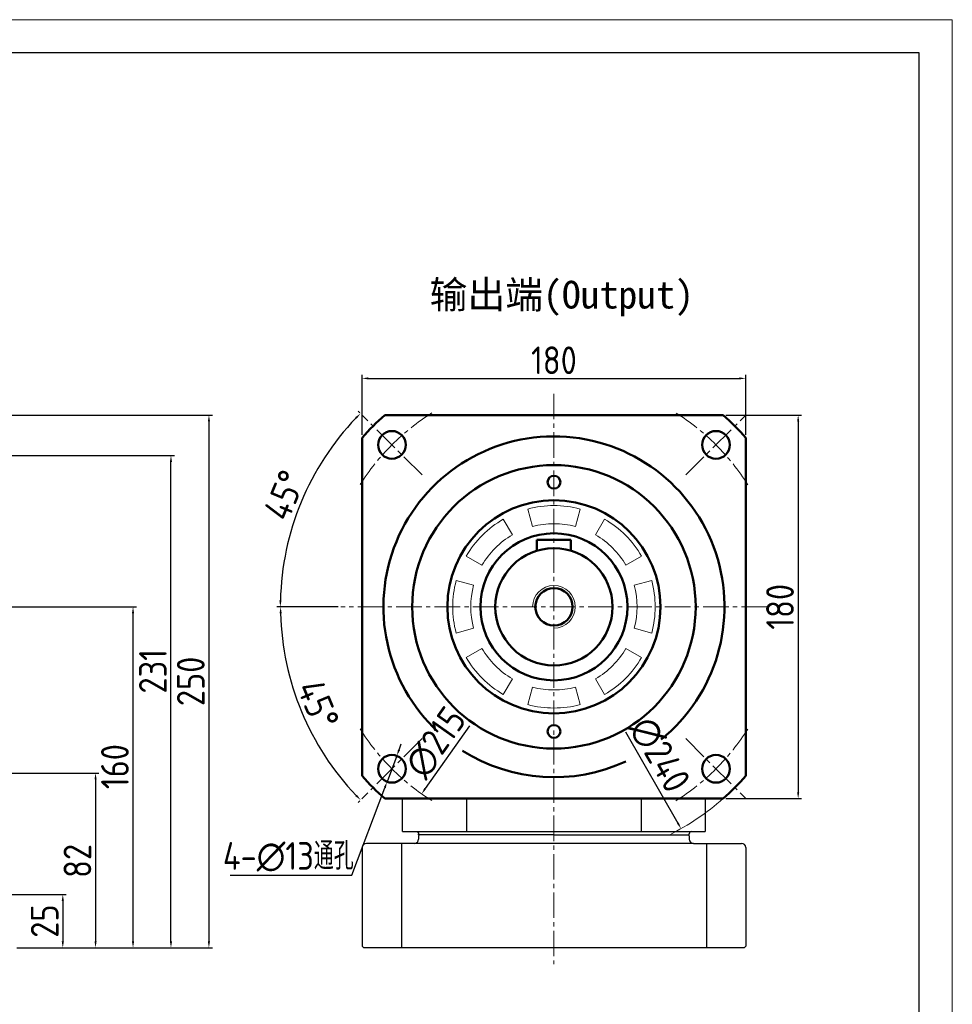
# Model space of a CAD drawing. Header units: millimetres. Extents: x 5540 to 6847, y 5090 to 6014.
# Tile 17 of 17: x 6409 to 6847, y 5552 to 6014. Entities that reach past the tile are written whole.
import ezdxf

# ---------------------------------------------------------------- set-up
doc = ezdxf.new("R2010")
doc.units = ezdxf.units.MM
doc.header["$PDSIZE"] = -5
doc.linetypes.add('点画线', pattern=[18, 12, -2, 2, -2])
doc.layers.get('0').update_dxf_attribs({"lineweight": 18})
doc.layers.get('Defpoints').update_dxf_attribs({"lineweight": 18})
doc.layers.add('6文字层', color=3, linetype='Continuous')
for name, color, linetype, lineweight in [('7中心线层', 7, '点画线', 18), ('图框_外框线', 7, 'Continuous', 18), ('标注线', 3, 'Continuous', 15), ('粗实线', 7, 'Continuous', 50), ('细实线', 7, 'Continuous', 18)]:
    doc.layers.add(name, color=color, linetype=linetype, lineweight=lineweight)
doc.styles.add('工程字', font='gbenor.shx', dxfattribs={"bigfont": 'gbcbig.shx'})
doc.dimstyles.new('ISO-25-5', dxfattribs={"dimtxt": 13, "dimasz": 3, "dimexe": 1.6, "dimexo": 1.3, "dimgap": 2, "dimtad": 1, "dimdec": 3, "dimtxsty": '工程字', "dimcen": 2.5, "dimadec": 0, "dimazin": 0, "dimtfac": 1, "dimtdec": 3, "dimtmove": 0, "dimatfit": 3, "dimfxl": 1, "dimarcsym": 0})
doc.dimstyles.new('ISO-25-6', dxfattribs={"dimtxt": 13, "dimasz": 3, "dimexe": 1.6, "dimexo": 1.3, "dimgap": 2, "dimtad": 1, "dimtih": 1, "dimtoh": 1, "dimdec": 3, "dimtxsty": '工程字', "dimcen": 2.5, "dimadec": 0, "dimazin": 0, "dimtfac": 1, "dimtdec": 3, "dimtmove": 0, "dimatfit": 3, "dimfxl": 1, "dimarcsym": 0})

# ---------------------------------------------------------------- blocks, each defined once
blk = doc.blocks.new('*D83')
at = {"layer": '6文字层', "color": 0, "lineweight": -2}
blk.add_line((6693.27, 5679.67), (6717.79, 5636.86), dxfattribs=at)
at = {"layer": '6文字层', "color": 0}
blk.add_solid([(6717.35, 5636.61), (6718.22, 5637.11), (6719.28, 5634.26)], dxfattribs=at)
at = {"layer": 'Defpoints', "color": 0}
for p in [(6599.99, 5842.51), (6719.28, 5634.26)]:
    blk.add_point(p, dxfattribs=at)
at = {"layer": '6文字层', "color": 0, "insert": (6709.18, 5669), "char_height": 13, "attachment_point": 5, "rotation": 299.8056, "style": '工程字'}
blk.add_mtext('∅240', dxfattribs=at)
blk = doc.blocks.new('*D84')
at = {"layer": '6文字层', "color": 0, "lineweight": -2}
for p, q in [((6586.96, 5671.26), (6588.02, 5674.07)), ((6585.9, 5668.46), (6581.33, 5656.29)), ((6564.87, 5612.49), (6580.28, 5653.48)), ((6507.79, 5612.49), (6564.87, 5612.49))]:
    blk.add_line(p, q, dxfattribs=at)
at = {"layer": '6文字层', "color": 0}
for points in [[(6586.49, 5671.44), (6587.43, 5671.09), (6585.9, 5668.46)], [(6580.74, 5653.3), (6579.81, 5653.66), (6581.33, 5656.29)]]:
    blk.add_solid(points, dxfattribs=at)
at = {"layer": 'Defpoints', "color": 0}
for p in [(6585.9, 5668.46), (6581.33, 5656.29)]:
    blk.add_point(p, dxfattribs=at)
at = {"layer": '6文字层', "color": 0, "insert": (6535.01, 5621.06), "char_height": 13, "attachment_point": 5, "style": '工程字'}
blk.add_mtext('4-∅13通孔', dxfattribs=at)
blk = doc.blocks.new('*D85')
at = {"layer": '6文字层', "color": 0, "lineweight": -2}
for p, q in [((6569.63, 5819.06), (6569.63, 5847.19)), ((6572.63, 5845.59), (6746.63, 5845.59)), ((6749.63, 5819.06), (6749.63, 5847.19))]:
    blk.add_line(p, q, dxfattribs=at)
at = {"layer": '6文字层', "color": 0}
for points in [[(6572.63, 5846.09), (6572.63, 5845.09), (6569.63, 5845.59)], [(6746.63, 5845.09), (6746.63, 5846.09), (6749.63, 5845.59)]]:
    blk.add_solid(points, dxfattribs=at)
at = {"layer": 'Defpoints', "color": 0}
for p in [(6749.63, 5845.59), (6569.63, 5817.76), (6749.63, 5817.76)]:
    blk.add_point(p, dxfattribs=at)
at = {"layer": '6文字层', "color": 0, "insert": (6659.63, 5854.09), "char_height": 13, "attachment_point": 5, "style": '工程字'}
blk.add_mtext('180', dxfattribs=at)
blk = doc.blocks.new('*D86')
at = {"layer": '6文字层', "color": 0, "lineweight": -2}
for p, q in [((6740.3, 5828.39), (6775.81, 5828.39)), ((6774.21, 5825.39), (6774.21, 5651.39)), ((6740.3, 5648.39), (6775.81, 5648.39))]:
    blk.add_line(p, q, dxfattribs=at)
at = {"layer": '6文字层', "color": 0}
for points in [[(6774.71, 5825.39), (6773.71, 5825.39), (6774.21, 5828.39)], [(6773.71, 5651.39), (6774.71, 5651.39), (6774.21, 5648.39)]]:
    blk.add_solid(points, dxfattribs=at)
at = {"layer": 'Defpoints', "color": 0}
for p in [(6739, 5828.39), (6739, 5648.39), (6774.21, 5648.39)]:
    blk.add_point(p, dxfattribs=at)
at = {"layer": '6文字层', "color": 0, "insert": (6765.71, 5738.39), "char_height": 13, "attachment_point": 5, "rotation": 90, "style": '工程字'}
blk.add_mtext('180', dxfattribs=at)
blk = doc.blocks.new('*D87')
at = {"layer": '6文字层', "color": 0, "lineweight": -2}
blk.add_line((6620.08, 5682.51), (6599.26, 5653.09), dxfattribs=at)
at = {"layer": '6文字层', "color": 0}
blk.add_solid([(6598.86, 5653.38), (6599.67, 5652.8), (6597.53, 5650.64)], dxfattribs=at)
at = {"layer": 'Defpoints', "color": 0}
for p in [(6721.73, 5826.13), (6597.53, 5650.64)]:
    blk.add_point(p, dxfattribs=at)
at = {"layer": '6文字层', "color": 0, "insert": (6604.17, 5674.73), "char_height": 13, "attachment_point": 5, "rotation": 54.7117, "style": '工程字'}
blk.add_mtext('∅215', dxfattribs=at)
blk = doc.blocks.new('*D88')
at = {"layer": '6文字层', "color": 0, "lineweight": -2}
for p, q in [((6568.56, 5829.46), (6567.74, 5830.28)), ((6558.33, 5738.39), (6529.67, 5738.39))]:
    blk.add_line(p, q, dxfattribs=at)
blk.add_arc((6659.63, 5738.39), 128.36, 136.3391, 178.6609, dxfattribs=at)
at = {"layer": '6文字层', "color": 0}
for points in [[(6567.13, 5826.66), (6566.41, 5827.35), (6568.87, 5829.15)], [(6530.81, 5741.39), (6531.81, 5741.38), (6531.27, 5738.39)]]:
    blk.add_solid(points, dxfattribs=at)
at = {"layer": 'Defpoints', "color": 0}
for p in [(6569.48, 5828.54), (6548.47, 5802.57), (6597.76, 5800.26), (6559.63, 5738.39), (6759.63, 5738.39)]:
    blk.add_point(p, dxfattribs=at)
at = {"layer": '6文字层', "color": 0, "insert": (6533.19, 5790.76), "char_height": 13, "attachment_point": 5, "rotation": 67.5, "style": '工程字'}
blk.add_mtext('45%%d', dxfattribs=at)
blk = doc.blocks.new('*D89')
at = {"layer": '6文字层', "color": 0, "lineweight": -2}
for p, q in [((6558.33, 5738.39), (6529.79, 5738.39)), ((6568.56, 5647.31), (6567.82, 5646.58))]:
    blk.add_line(p, q, dxfattribs=at)
blk.add_arc((6659.63, 5738.39), 128.24, 181.3404, 223.6596, dxfattribs=at)
at = {"layer": '6文字层', "color": 0}
for points in [[(6531.93, 5735.39), (6530.93, 5735.38), (6531.39, 5738.39)], [(6566.5, 5649.5), (6567.22, 5650.2), (6568.95, 5647.71)]]:
    blk.add_solid(points, dxfattribs=at)
at = {"layer": 'Defpoints', "color": 0}
for p in [(6559.63, 5738.39), (6759.63, 5738.39), (6535.76, 5705.2), (6597.76, 5676.51), (6569.48, 5648.23)]:
    blk.add_point(p, dxfattribs=at)
at = {"layer": '6文字层', "color": 0, "insert": (6549.01, 5692.56), "char_height": 13, "attachment_point": 5, "rotation": 292.5, "style": '工程字'}
blk.add_mtext('45%%d', dxfattribs=at)
blk = doc.blocks.new('*D106')
at = {"layer": '6文字层', "color": 0, "lineweight": -2}
for p, q in [((6318.4, 5738.39), (6463.76, 5738.39)), ((6462.16, 5581.39), (6462.16, 5735.39)), ((6407.6, 5578.39), (6463.76, 5578.39))]:
    blk.add_line(p, q, dxfattribs=at)
at = {"layer": '6文字层', "color": 0}
for points in [[(6462.66, 5735.39), (6461.66, 5735.39), (6462.16, 5738.39)], [(6461.66, 5581.39), (6462.66, 5581.39), (6462.16, 5578.39)]]:
    blk.add_solid(points, dxfattribs=at)
at = {"layer": 'Defpoints', "color": 0}
for p in [(6317.1, 5738.39), (6462.16, 5738.39), (6406.3, 5578.39)]:
    blk.add_point(p, dxfattribs=at)
at = {"layer": '6文字层', "color": 0, "insert": (6453.66, 5663.39), "char_height": 13, "attachment_point": 5, "rotation": 90, "style": '工程字'}
blk.add_mtext('160', dxfattribs=at)
blk = doc.blocks.new('*D107')
at = {"layer": '6文字层', "color": 0, "lineweight": -2}
for p, q in [((6310.4, 5809.39), (6481.57, 5809.39)), ((6479.97, 5581.39), (6479.97, 5806.39)), ((6407.6, 5578.39), (6481.57, 5578.39))]:
    blk.add_line(p, q, dxfattribs=at)
at = {"layer": '6文字层', "color": 0}
for points in [[(6480.47, 5806.39), (6479.47, 5806.39), (6479.97, 5809.39)], [(6479.47, 5581.39), (6480.47, 5581.39), (6479.97, 5578.39)]]:
    blk.add_solid(points, dxfattribs=at)
at = {"layer": 'Defpoints', "color": 0}
for p in [(6309.1, 5809.39), (6479.97, 5809.39), (6406.3, 5578.39)]:
    blk.add_point(p, dxfattribs=at)
at = {"layer": '6文字层', "color": 0, "insert": (6471.47, 5708.14), "char_height": 13, "attachment_point": 5, "rotation": 90, "style": '工程字'}
blk.add_mtext('231', dxfattribs=at)
blk = doc.blocks.new('*D108')
at = {"layer": '6文字层', "color": 0, "lineweight": -2}
for p, q in [((6123.65, 5828.39), (6499.37, 5828.39)), ((6497.77, 5825.39), (6497.77, 5581.39)), ((6407.6, 5578.39), (6499.37, 5578.39))]:
    blk.add_line(p, q, dxfattribs=at)
at = {"layer": '6文字层', "color": 0}
for points in [[(6498.27, 5825.39), (6497.27, 5825.39), (6497.77, 5828.39)], [(6497.27, 5581.39), (6498.27, 5581.39), (6497.77, 5578.39)]]:
    blk.add_solid(points, dxfattribs=at)
at = {"layer": 'Defpoints', "color": 0}
for p in [(6122.35, 5828.39), (6406.3, 5578.39), (6497.77, 5578.39)]:
    blk.add_point(p, dxfattribs=at)
at = {"layer": '6文字层', "color": 0, "insert": (6489.27, 5703.39), "char_height": 13, "attachment_point": 5, "rotation": 90, "style": '工程字'}
blk.add_mtext('250', dxfattribs=at)
blk = doc.blocks.new('*D118')
at = {"layer": '6文字层', "color": 0, "lineweight": -2}
for p, q in [((6335.9, 5603.39), (6430.82, 5603.39)), ((6429.22, 5600.39), (6429.22, 5581.39)), ((6407.6, 5578.39), (6430.82, 5578.39))]:
    blk.add_line(p, q, dxfattribs=at)
at = {"layer": '6文字层', "color": 0}
for points in [[(6429.72, 5600.39), (6428.72, 5600.39), (6429.22, 5603.39)], [(6428.72, 5581.39), (6429.72, 5581.39), (6429.22, 5578.39)]]:
    blk.add_solid(points, dxfattribs=at)
at = {"layer": 'Defpoints', "color": 0}
for p in [(6334.6, 5603.39), (6406.3, 5578.39), (6429.22, 5578.39)]:
    blk.add_point(p, dxfattribs=at)
at = {"layer": '6文字层', "color": 0, "insert": (6420.72, 5590.89), "char_height": 13, "attachment_point": 5, "rotation": 90, "style": '工程字'}
blk.add_mtext('25', dxfattribs=at)
blk = doc.blocks.new('*D119')
at = {"layer": '6文字层', "color": 0, "lineweight": -2}
for p, q in [((6335.9, 5660.39), (6446.18, 5660.39)), ((6444.58, 5657.39), (6444.58, 5581.39)), ((6407.6, 5578.39), (6446.18, 5578.39))]:
    blk.add_line(p, q, dxfattribs=at)
at = {"layer": '6文字层', "color": 0}
for points in [[(6445.08, 5657.39), (6444.08, 5657.39), (6444.58, 5660.39)], [(6444.08, 5581.39), (6445.08, 5581.39), (6444.58, 5578.39)]]:
    blk.add_solid(points, dxfattribs=at)
at = {"layer": 'Defpoints', "color": 0}
for p in [(6334.6, 5660.39), (6406.3, 5578.39), (6444.58, 5578.39)]:
    blk.add_point(p, dxfattribs=at)
at = {"layer": '6文字层', "color": 0, "insert": (6436.08, 5619.14), "char_height": 13, "attachment_point": 5, "rotation": 90, "style": '工程字'}
blk.add_mtext('82', dxfattribs=at)

msp = doc.modelspace()

# ---------------------------------------------------------------- linework, layer by layer
msp.add_line((6596.1319, 5631.3863), (6723.1319, 5631.3863))
at = {"layer": '7中心线层', "color": 0}
for p, q in [((6659.6322, 5838.3861), (6659.6322, 5570.6085)), ((6759.6322, 5738.3861), (6559.6322, 5738.3861))]:
    msp.add_line(p, q, dxfattribs=at)
at = {"layer": '7中心线层'}
for p, q in [((6597.7604, 5800.2579), (6569.4761, 5828.5422)), ((6721.504, 5800.2579), (6749.7883, 5828.5422)), ((6597.7604, 5676.5143), (6569.4761, 5648.23)), ((6721.504, 5676.5143), (6749.7883, 5648.23))]:
    msp.add_line(p, q, dxfattribs=at)
for start, end in [(122.181668, 147.818332), (32.181668, 57.818332), (212.181668, 237.818332), (302.181668, 327.818332)]:
    msp.add_arc((6659.6322, 5738.3861), 107.5, start, end, dxfattribs=at)
at = {"layer": '图框_外框线', "color": 3}
msp.add_lwpolyline([(5539.6249, 5089.7653), (6846.5219, 5089.7653), (6846.5219, 6013.9282), (5539.6249, 6013.9282)], close=True, dxfattribs=at)
at = {"layer": '图框_外框线', "color": 3, "lineweight": 25}
msp.add_lwpolyline([(5617.4164, 5105.3236), (6830.9636, 5105.3236), (6830.9636, 5998.3699), (5617.4164, 5998.3699)], close=True, dxfattribs=at)
at = {"layer": '标注线', "color": 0}
for p, q in [((6649.5383, 5776.0572), (6647.3383, 5784.2676)), ((6669.7261, 5776.0572), (6671.9261, 5784.2676)), ((6640.1322, 5772.1611), (6635.8822, 5779.5223)), ((6679.1322, 5772.1611), (6683.3822, 5779.5223)), ((6625.8572, 5757.8861), (6618.496, 5762.1361)), ((6693.4072, 5757.8861), (6700.7684, 5762.1361)), ((6621.9611, 5748.48), (6613.7507, 5750.68)), ((6697.3033, 5748.48), (6705.5137, 5750.68)), ((6621.9611, 5728.2922), (6613.7507, 5726.0922)), ((6697.3033, 5728.2922), (6705.5137, 5726.0922)), ((6625.8572, 5718.8861), (6618.496, 5714.6361)), ((6693.4072, 5718.8861), (6700.7684, 5714.6361)), ((6640.1322, 5704.6111), (6635.8822, 5697.2499)), ((6679.1322, 5704.6111), (6683.3822, 5697.2499)), ((6649.5383, 5700.715), (6647.3383, 5692.5046)), ((6669.7261, 5700.715), (6671.9261, 5692.5046))]:
    msp.add_line(p, q, dxfattribs=at)
for radius, start, end in [(47.5, 75, 105), (47.5, 120, 150), (39, 75, 105), (47.5, 30, 60), (39, 120, 150), (39, 30, 60), (47.5, 165, 195), (39, 165, 195), (39, 345, 15), (47.5, 345, 15), (39, 210, 240), (39, 300, 330), (47.5, 210, 240), (47.5, 300, 330), (39, 255, 285), (47.5, 255, 285)]:
    msp.add_arc((6659.6322, 5738.3861), radius, start, end, dxfattribs=at)
at = {"layer": '粗实线'}
for p, q in [((6739.0047, 5828.3861), (6580.2597, 5828.3861)), ((6569.6322, 5817.7586), (6569.6322, 5659.0136)), ((6749.6322, 5817.7586), (6749.6322, 5659.0136)), ((6739.0047, 5648.3861), (6580.2597, 5648.3861))]:
    msp.add_line(p, q, dxfattribs=at)
at = {"layer": '粗实线', "color": 0}
for p, q in [((6651.6322, 5769.8861), (6651.6322, 5764.6967)), ((6651.6322, 5769.8861), (6667.6322, 5769.8861)), ((6667.6322, 5769.8861), (6667.6322, 5764.6967))]:
    msp.add_line(p, q, dxfattribs=at)
at = {"layer": '粗实线', "lineweight": 30}
for p, q in [((6588.6319, 5632.8863), (6588.6319, 5648.3861)), ((6618.6075, 5648.3861), (6618.6075, 5632.8863)), ((6700.6563, 5632.8863), (6700.6563, 5648.3861)), ((6730.6319, 5648.3861), (6730.6319, 5632.8863)), ((6588.6319, 5632.8863), (6618.6075, 5632.8863)), ((6618.6075, 5632.8863), (6700.6563, 5632.8863)), ((6700.6563, 5632.8863), (6730.6319, 5632.8863)), ((6596.1316, 5630.8863), (6596.1316, 5629.3863)), ((6596.1318, 5630.8861), (6596.6318, 5631.3861)), ((6596.1318, 5630.8861), (6596.6318, 5631.3861)), ((6596.1319, 5631.3863), (6596.1319, 5631.8863)), ((6659.6319, 5631.3863), (6596.1319, 5631.3863)), ((6609.6318, 5631.3861), (6596.6318, 5631.3861)), ((6659.6316, 5631.3863), (6723.1316, 5631.3866)), ((6709.6317, 5631.3864), (6722.6317, 5631.3865)), ((6723.1317, 5630.8865), (6722.6317, 5631.3865)), ((6723.1317, 5630.8865), (6722.6317, 5631.3865)), ((6723.1317, 5630.8863), (6723.1317, 5629.3863)), ((6723.1319, 5631.3863), (6723.1319, 5631.8863)), ((6569.6316, 5625.3863), (6569.6316, 5579.1863)), ((6725.1317, 5627.3863), (6571.6316, 5627.3863)), ((6588.0425, 5627.3863), (6588.0425, 5578.3863)), ((6725.1317, 5627.3863), (6747.6316, 5627.3863)), ((6731.2207, 5627.3863), (6731.2207, 5578.3863)), ((6749.6316, 5625.3863), (6749.6316, 5579.1863)), ((6569.6316, 5579.1863), (6570.4316, 5578.3863)), ((6748.8316, 5578.3863), (6570.4316, 5578.3863)), ((6749.6316, 5579.1863), (6748.8316, 5578.3863))]:
    msp.add_line(p, q, dxfattribs=at)
at = {"layer": '粗实线'}
for centre, radius in [((6583.6182, 5814.4001), 6.5), ((6735.6462, 5814.4001), 6.5), ((6659.6322, 5738.3861), 66.5), ((6659.6322, 5796.8861), 3), ((6659.6322, 5738.3861), 50), ((6659.6322, 5679.8861), 3), ((6583.6182, 5662.3721), 6.5), ((6735.6462, 5662.3721), 6.5)]:
    msp.add_circle(centre, radius, dxfattribs=at)
at = {"layer": '粗实线', "color": 0}
for radius in [34.5, 27.5, 8.75]:
    msp.add_circle((6659.6322, 5738.3861), radius, dxfattribs=at)
at = {"layer": '粗实线'}
for start, end in [(131.409622, 138.590378), (41.409622, 48.590378), (221.409622, 228.590378), (311.409622, 318.590378)]:
    msp.add_arc((6659.6322, 5738.3861), 120, start, end, dxfattribs=at)
at = {"layer": '粗实线', "color": 0}
for start, end in [(308.898445, 227.10431), (237.599491, 294.942161)]:
    msp.add_arc((6659.6322, 5738.3861), 80, start, end, dxfattribs=at)
at = {"layer": '粗实线', "lineweight": 30, "extrusion": (0, 0, -1)}
msp.add_arc((-6595.1319, 5631.8863), 1, 90, 180, dxfattribs=at)
at = {"layer": '粗实线', "lineweight": 30}
for centre, radius, start, end in [((6724.1319, 5631.8863), 1, 90, 180), ((6594.1316, 5629.3863), 2, 270, 0), ((6725.1317, 5629.3863), 2, 180, 270), ((6571.6316, 5625.3863), 2, 90, 180), ((6747.6316, 5625.3863), 2, 0, 90)]:
    msp.add_arc(centre, radius, start, end, dxfattribs=at)
at = {"layer": '细实线', "color": 0}
for radius, start, end in [(10, 270, 180), (120, 296.77966, 311.409622)]:
    msp.add_arc((6659.6322, 5738.3861), radius, start, end, dxfattribs=at)

# ---------------------------------------------------------------- texts
at = {"layer": '标注线', "color": 0, "insert": (6601.3172, 5891.3852), "char_height": 13, "width": 179.20046, "attachment_point": 1, "style": '工程字'}
msp.add_mtext('{\\fKaiTi_GB2312|b0|i0|c134|p49;输出端(Output)\\P}', dxfattribs=at)

# ---------------------------------------------------------------- dimensions: what is measured, and where the dimension line sits
at = {"layer": '6文字层'}
dim = msp.add_linear_dim(base=(6749.6322, 5845.5853), p1=(6569.6322, 5817.7586), p2=(6749.6322, 5817.7586), dimstyle='ISO-25-5', override={"dimtxsty": '工程字'}, dxfattribs=at)
dim.commit()
dim.dimension.update_dxf_attribs({"geometry": '*D85', "text_midpoint": (6659.6322, 5854.0853)})
for p1, p2, picture, middle in [((6599.9852, 5842.5122), (6719.2792, 5634.26), '*D83', (6701.8014, 5664.7711)), ((6721.7339, 5826.1336), (6597.5305, 5650.6386), '*D87', (6611.1062, 5669.8206))]:
    dim = msp.add_diameter_dim_2p(p1=p1, p2=p2, dimstyle='ISO-25-5', override={"dimtxsty": '工程字'}, dxfattribs=at)
    dim.commit()
    dim.dimension.update_dxf_attribs({"geometry": picture, "text_midpoint": middle, "dimtype": 163})
for base, p1, p2, picture, middle in [((6497.7716, 5578.3861), (6122.3496, 5828.3861), (6406.2994, 5578.3861), '*D108', (6489.2716, 5703.3861)), ((6774.2127, 5648.3861), (6739.0047, 5828.3861), (6739.0047, 5648.3861), '*D86', (6765.7127, 5738.3861))]:
    dim = msp.add_linear_dim(base=base, p1=p1, p2=p2, angle=90, dimstyle='ISO-25-5', override={"dimtxsty": '工程字'}, dxfattribs=at)
    dim.commit()
    dim.dimension.update_dxf_attribs({"geometry": picture, "text_midpoint": middle})
for base, line1, line2, picture, middle in [((6548.469, 5802.5662), ((6597.7604, 5800.2579), (6569.4761, 5828.5422)), ((6759.6322, 5738.3861), (6559.6322, 5738.3861)), '*D88', (6533.1899, 5790.7602)), ((6535.7632, 5705.1955), ((6759.6322, 5738.3861), (6559.6322, 5738.3861)), ((6597.7604, 5676.5143), (6569.4761, 5648.23)), '*D89', (6549.0082, 5692.5641))]:
    dim = msp.add_angular_dim_2l(base=base, line1=line1, line2=line2, dimstyle='ISO-25-5', override={"dimtxsty": '工程字'}, dxfattribs=at)
    dim.commit()
    dim.dimension.update_dxf_attribs({"geometry": picture, "text_midpoint": middle})
for base, p1, p2, angle, picture, middle in [((6479.9659, 5809.3861), (6406.2994, 5578.3861), (6309.1002, 5809.3861), 90, '*D107', (6479.9659, 5708.1367)), ((6462.1602, 5738.386), (6406.2994, 5578.3861), (6317.0996, 5738.386), 90, '*D106', (6462.1602, 5663.3862)), ((6444.5827, 5578.3861), (6334.5998, 5660.3864), (6406.2999, 5578.3861), 270, '*D119', (6444.5827, 5619.1361)), ((6429.2159, 5578.3861), (6334.5998, 5603.3861), (6406.2999, 5578.3861), 270, '*D118', (6429.2159, 5590.8861))]:
    dim = msp.add_linear_dim(base=base, p1=p1, p2=p2, angle=angle, dimstyle='ISO-25-5', override={"dimtxsty": '工程字'}, dxfattribs=at)
    dim.commit()
    dim.dimension.update_dxf_attribs({"geometry": picture, "text_midpoint": middle, "dimtype": 160})
dim = msp.add_diameter_dim_2p(p1=(6585.9049, 5668.4566), p2=(6581.3316, 5656.2876), text='4-<>通孔', dimstyle='ISO-25-6', dxfattribs=at)
dim.commit()
dim.dimension.update_dxf_attribs({"geometry": '*D84', "text_midpoint": (6535.0091, 5612.494), "dimtype": 163})

doc.saveas('drawing.dxf')
